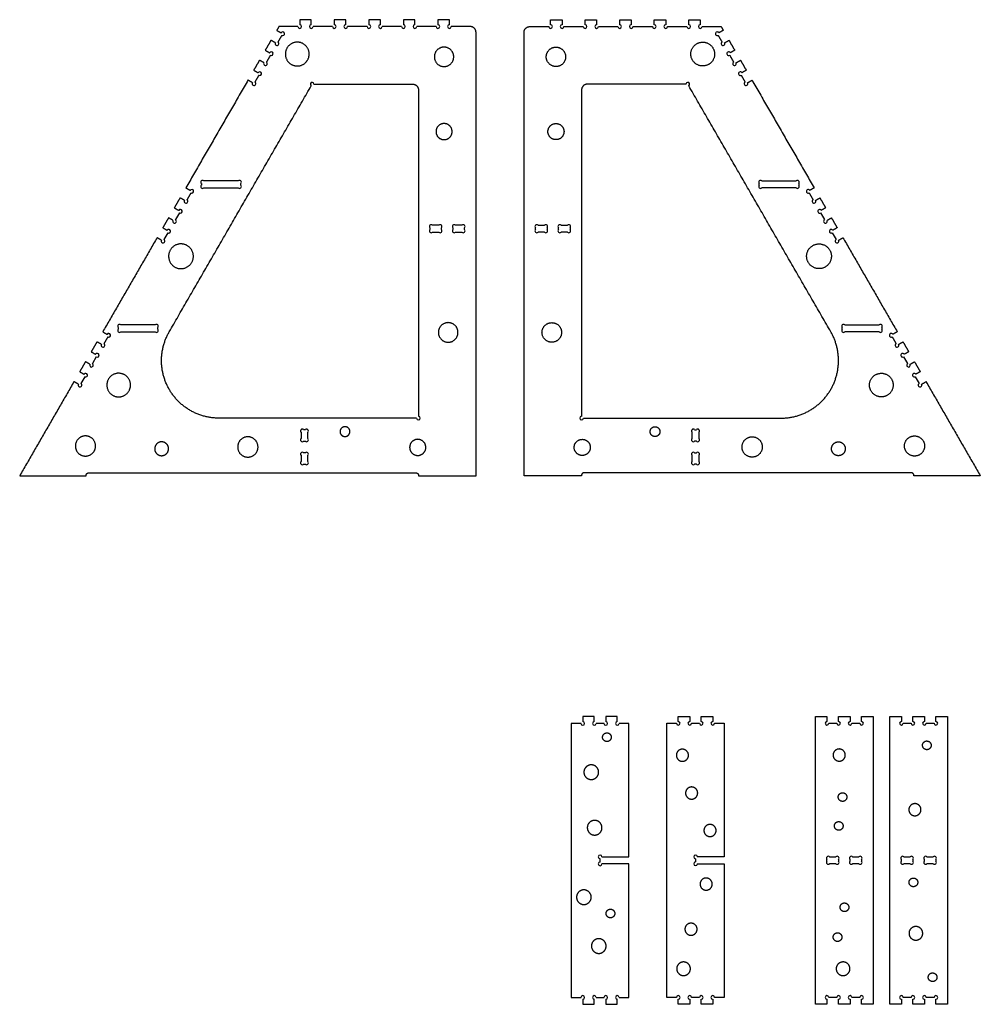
# Model space of a CAD drawing. Header units: millimetres. Extents: x 383 to 674, y 287 to 503.
# Tile 1 of 2: x 383 to 550, y 287 to 458. Entities that reach past the tile are written whole.
import ezdxf

# ---------------------------------------------------------------- set-up
doc = ezdxf.new("R2010")
doc.units = ezdxf.units.MM
doc.header["$MEASUREMENT"] = 0
for name, color, linetype, true_color in [('Crea2D$visibili$linee', 178, 'Continuous', 0x000000), ('Default', 178, 'Continuous', 0x000000), ('Livello 01', 1, 'Continuous', 0xff0000)]:
    doc.layers.add(name, color=color, linetype=linetype, true_color=true_color)

msp = doc.modelspace()

# ---------------------------------------------------------------- linework, layer by layer
at = {"layer": 'Crea2D$visibili$linee'}
for centre, radius, start, end in [((433.47, 446.65), 0.318, 0, 240), ((498.74, 446.65), 0.318, 300, 180), ((451.94, 388.64), 0.318, 180, 90), ((480.28, 388.64), 0.318, 90, 0), ((480.49, 335.63), 0.318, 180, 90), ((482.49, 335.63), 0.318, 90, 0), ((484.49, 335.63), 0.318, 180, 90), ((486.49, 335.63), 0.318, 90, 0), ((522.92, 335.64), 0.318, 90, 0), ((524.92, 335.64), 0.318, 180, 90), ((526.92, 335.64), 0.318, 90, 0), ((528.92, 335.64), 0.318, 180, 90), ((535.84, 335.64), 0.318, 90, 0), ((537.84, 335.64), 0.317, 180, 90), ((539.84, 335.64), 0.318, 90, 0), ((541.84, 335.64), 0.318, 180, 90), ((483.49, 312.43), 0.318, 0, 270), ((483.49, 311.23), 0.318, 90, 0), ((480.49, 288.03), 0.318, 270, 180), ((482.49, 288.03), 0.318, 0, 270), ((484.49, 288.03), 0.318, 270, 180), ((486.49, 288.03), 0.318, 0, 270), ((522.92, 288.04), 0.318, 0, 270), ((524.92, 288.04), 0.318, 270, 180), ((526.92, 288.04), 0.318, 0, 270), ((528.92, 288.04), 0.318, 270, 180), ((535.85, 288.04), 0.318, 0, 270), ((537.85, 288.04), 0.318, 270, 180), ((539.85, 288.04), 0.318, 0, 270), ((541.85, 288.04), 0.318, 270, 180)]:
    msp.add_arc(centre, radius, start, end, dxfattribs=at)
for points in [[(408.64, 403.64), (420.97, 425), (433.31, 446.37)], [(433.79, 446.65), (442.36, 446.65), (450.94, 446.65)], [(498.43, 446.65), (489.85, 446.65), (481.28, 446.65)], [(523.58, 403.64), (511.24, 425), (498.9, 446.37)], [(451.94, 445.65), (451.94, 417.3), (451.94, 388.95)], [(480.28, 445.65), (480.28, 417.3), (480.28, 388.95)], [(451.62, 388.64), (434.46, 388.64), (417.3, 388.64)], [(480.59, 388.64), (497.75, 388.64), (514.92, 388.64)], [(480.18, 335.63), (479.34, 335.63), (478.49, 335.63)], [(478.49, 335.63), (478.49, 311.83), (478.49, 288.03)], [(482.49, 336.84), (481.49, 336.84), (480.49, 336.84)], [(480.49, 336.84), (480.49, 336.39), (480.49, 335.95)], [(482.49, 335.95), (482.49, 336.39), (482.49, 336.84)], [(484.18, 335.63), (483.49, 335.63), (482.81, 335.63)], [(486.49, 336.84), (485.49, 336.84), (484.49, 336.84)], [(484.49, 336.84), (484.49, 336.39), (484.49, 335.95)], [(486.49, 335.95), (486.49, 336.39), (486.49, 336.84)], [(488.49, 335.63), (487.65, 335.63), (486.81, 335.63)], [(488.49, 312.43), (488.49, 324.03), (488.49, 335.63)], [(520.92, 286.84), (520.92, 311.84), (520.92, 336.84)], [(520.92, 336.84), (521.92, 336.84), (522.92, 336.84)], [(522.92, 336.84), (522.92, 336.4), (522.92, 335.96)], [(523.24, 335.64), (523.92, 335.64), (524.61, 335.64)], [(524.92, 335.96), (524.92, 336.4), (524.92, 336.84)], [(524.92, 336.84), (525.92, 336.84), (526.92, 336.84)], [(526.92, 336.84), (526.92, 336.4), (526.92, 335.96)], [(527.24, 335.64), (527.92, 335.64), (528.61, 335.64)], [(528.92, 335.96), (528.92, 336.4), (528.92, 336.84)], [(528.92, 336.84), (529.92, 336.84), (530.92, 336.84)], [(530.92, 336.84), (530.92, 311.84), (530.92, 286.84)], [(533.84, 286.84), (533.84, 311.84), (533.84, 336.84)], [(533.84, 336.84), (534.84, 336.84), (535.84, 336.84)], [(535.84, 336.84), (535.84, 336.4), (535.84, 335.96)], [(536.15, 335.64), (536.84, 335.64), (537.52, 335.64)], [(537.84, 335.96), (537.84, 336.4), (537.84, 336.84)], [(537.84, 336.84), (538.84, 336.84), (539.84, 336.84)], [(539.84, 336.84), (539.84, 336.4), (539.84, 335.96)], [(540.15, 335.64), (540.84, 335.64), (541.52, 335.64)], [(541.84, 335.96), (541.84, 336.4), (541.84, 336.84)], [(541.84, 336.84), (542.84, 336.84), (543.84, 336.84)], [(543.84, 336.84), (543.84, 311.84), (543.84, 286.84)], [(483.49, 311.55), (483.49, 311.83), (483.49, 312.11)], [(483.81, 312.43), (486.15, 312.43), (488.49, 312.43)], [(488.49, 311.23), (486.15, 311.23), (483.81, 311.23)], [(488.49, 288.03), (488.49, 299.63), (488.49, 311.23)], [(478.49, 288.03), (479.34, 288.03), (480.18, 288.03)], [(480.49, 287.71), (480.49, 287.27), (480.49, 286.84)], [(482.49, 286.84), (482.49, 287.27), (482.49, 287.71)], [(482.81, 288.03), (483.49, 288.03), (484.18, 288.03)], [(484.49, 287.71), (484.49, 287.27), (484.49, 286.84)], [(486.49, 286.84), (486.49, 287.27), (486.49, 287.71)], [(486.81, 288.03), (487.65, 288.03), (488.49, 288.03)], [(522.92, 287.72), (522.92, 287.28), (522.92, 286.84)], [(524.61, 288.04), (523.92, 288.04), (523.24, 288.04)], [(524.92, 286.84), (524.92, 287.28), (524.92, 287.72)], [(526.92, 287.72), (526.92, 287.28), (526.92, 286.84)], [(528.61, 288.04), (527.92, 288.04), (527.24, 288.04)], [(528.92, 286.84), (528.92, 287.28), (528.92, 287.72)], [(535.85, 287.72), (535.85, 287.28), (535.85, 286.84)], [(537.54, 288.04), (536.85, 288.04), (536.17, 288.04)], [(537.85, 286.84), (537.85, 287.28), (537.85, 287.72)], [(539.85, 287.72), (539.85, 287.28), (539.85, 286.84)], [(541.54, 288.04), (540.85, 288.04), (540.17, 288.04)], [(541.85, 286.84), (541.85, 287.28), (541.85, 287.72)], [(480.49, 286.84), (481.49, 286.84), (482.49, 286.84)], [(484.49, 286.84), (485.49, 286.84), (486.49, 286.84)], [(522.92, 286.84), (521.92, 286.84), (520.92, 286.84)], [(526.92, 286.84), (525.92, 286.84), (524.92, 286.84)], [(530.92, 286.84), (529.92, 286.84), (528.92, 286.84)], [(535.85, 286.84), (534.84, 286.84), (533.84, 286.84)], [(539.85, 286.84), (538.85, 286.84), (537.85, 286.84)], [(543.84, 286.84), (542.84, 286.84), (541.85, 286.84)]]:
    msp.add_open_spline(points, degree=2, dxfattribs=at)
for points in [[(450.94, 446.65), (451.94, 446.65), (451.94, 445.65)], [(481.28, 446.65), (480.28, 446.65), (480.28, 445.65)]]:
    msp.add_rational_spline(points, [1, 0.707106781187, 1], degree=2, dxfattribs=at)
for points in [[(417.3, 388.64), (411.52, 388.64), (408.64, 393.64), (405.75, 398.64), (408.64, 403.64)], [(514.92, 388.64), (520.69, 388.64), (523.58, 393.64), (526.46, 398.64), (523.58, 403.64)]]:
    msp.add_rational_spline(points, [1, 0.866025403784, 1, 0.866025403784, 1], degree=2, knots=[114.227398, 114.227398, 114.227398, 124.699373, 124.699373, 135.171349, 135.171349, 135.171349], dxfattribs=at)
at = {"layer": 'Default'}
for points in [[(410.4, 424.3), (409.72, 423.12)], [(521.81, 424.3), (522.49, 423.12)], [(408.4, 420.83), (407.72, 419.65)], [(523.81, 420.83), (524.49, 419.65)], [(395.97, 399.3), (395.29, 398.12)], [(536.24, 399.3), (536.93, 398.12)], [(393.97, 395.83), (393.29, 394.65)], [(538.24, 395.83), (538.93, 394.65)]]:
    msp.add_lwpolyline(points, dxfattribs=at)
for centre, start, end in [((431.32, 456.65), 180, 90), ((433.32, 456.65), 90, 0), ((437.32, 456.65), 180, 90), ((439.32, 456.65), 90, 0), ((443.32, 456.65), 180, 90), ((445.32, 456.65), 90, 0), ((449.32, 456.65), 180, 90), ((451.32, 456.65), 90, 0), ((455.32, 456.65), 180, 90), ((457.32, 456.65), 90, 0), ((474.9, 456.65), 180, 90), ((476.9, 456.65), 90, 0), ((480.9, 456.65), 180, 90), ((482.9, 456.65), 90, 0), ((486.9, 456.65), 180, 90), ((488.9, 456.65), 90, 0), ((492.9, 456.65), 180, 90), ((494.9, 456.65), 90, 0), ((498.9, 456.65), 180, 90), ((500.9, 456.65), 90, 0), ((428.36, 455.4), 240, 150), ((503.85, 455.4), 30, 300), ((427.36, 453.67), 150, 60), ((504.85, 453.67), 120, 30), ((426.36, 451.94), 240, 150), ((505.85, 451.94), 30, 300), ((425.36, 450.21), 150, 60), ((506.85, 450.21), 120, 30), ((424.36, 448.47), 240, 150), ((507.85, 448.47), 30, 300), ((423.36, 446.74), 150, 60), ((508.85, 446.74), 120, 30), ((412.56, 428.04), 240, 150), ((519.65, 428.04), 30, 300), ((411.56, 426.3), 150, 60), ((520.65, 426.3), 120, 30), ((410.56, 424.57), 240, 150), ((521.65, 424.57), 30, 300), ((409.56, 422.84), 150, 60), ((522.65, 422.84), 120, 30), ((408.56, 421.11), 240, 150), ((523.65, 421.11), 30, 300), ((407.56, 419.38), 150, 60), ((524.65, 419.38), 120, 30), ((398.13, 403.04), 240, 150), ((534.08, 403.04), 30, 300), ((397.13, 401.3), 150, 60), ((535.08, 401.3), 120, 30), ((396.13, 399.57), 240, 150), ((536.08, 399.57), 30, 300), ((395.13, 397.84), 150, 60), ((537.08, 397.84), 120, 30), ((394.13, 396.11), 240, 150), ((538.08, 396.11), 30, 300), ((393.13, 394.38), 150, 60), ((539.08, 394.38), 120, 30), ((497.08, 335.64), 180, 90), ((499.08, 335.64), 90, 0), ((501.08, 335.64), 180, 90), ((503.08, 335.64), 90, 0), ((500.08, 312.44), 0, 270), ((500.08, 311.24), 90, 0), ((497.08, 288.04), 270, 180), ((499.08, 288.04), 0, 270), ((501.08, 288.04), 270, 180), ((503.08, 288.04), 0, 270)]:
    msp.add_arc(centre, 0.318, start, end, dxfattribs=at)
for points in [[(427.69, 456.65), (427.51, 456.32), (427.32, 456)], [(431, 456.65), (429.35, 456.65), (427.69, 456.65)], [(433.32, 457.85), (432.32, 457.85), (431.32, 457.85)], [(431.32, 457.85), (431.32, 457.41), (431.32, 456.96)], [(433.32, 456.96), (433.32, 457.41), (433.32, 457.85)], [(437, 456.65), (435.32, 456.65), (433.63, 456.65)], [(439.32, 457.85), (438.32, 457.85), (437.32, 457.85)], [(437.32, 457.85), (437.32, 457.41), (437.32, 456.96)], [(439.32, 456.96), (439.32, 457.41), (439.32, 457.85)], [(443, 456.65), (441.32, 456.65), (439.63, 456.65)], [(445.32, 457.85), (444.32, 457.85), (443.32, 457.85)], [(443.32, 457.85), (443.32, 457.41), (443.32, 456.96)], [(445.32, 456.96), (445.32, 457.41), (445.32, 457.85)], [(449, 456.65), (447.32, 456.65), (445.63, 456.65)], [(451.32, 457.85), (450.32, 457.85), (449.32, 457.85)], [(449.32, 457.85), (449.32, 457.41), (449.32, 456.96)], [(451.32, 456.96), (451.32, 457.41), (451.32, 457.85)], [(455, 456.65), (453.32, 456.65), (451.63, 456.65)], [(457.32, 457.85), (456.32, 457.85), (455.32, 457.85)], [(455.32, 457.85), (455.32, 457.41), (455.32, 456.96)], [(457.32, 456.96), (457.32, 457.41), (457.32, 457.85)], [(460.94, 456.65), (459.29, 456.65), (457.63, 456.65)], [(471.28, 456.65), (472.93, 456.65), (474.58, 456.65)], [(474.9, 456.96), (474.9, 457.41), (474.9, 457.85)], [(474.9, 457.85), (475.9, 457.85), (476.9, 457.85)], [(476.9, 457.85), (476.9, 457.41), (476.9, 456.96)], [(477.21, 456.65), (478.9, 456.65), (480.58, 456.65)], [(480.9, 456.96), (480.9, 457.41), (480.9, 457.85)], [(480.9, 457.85), (481.9, 457.85), (482.9, 457.85)], [(482.9, 457.85), (482.9, 457.41), (482.9, 456.96)], [(483.21, 456.65), (484.9, 456.65), (486.58, 456.65)], [(486.9, 456.96), (486.9, 457.41), (486.9, 457.85)], [(486.9, 457.85), (487.9, 457.85), (488.9, 457.85)], [(488.9, 457.85), (488.9, 457.41), (488.9, 456.96)], [(489.21, 456.65), (490.9, 456.65), (492.58, 456.65)], [(492.9, 456.96), (492.9, 457.41), (492.9, 457.85)], [(492.9, 457.85), (493.9, 457.85), (494.9, 457.85)], [(494.9, 457.85), (494.9, 457.41), (494.9, 456.96)], [(495.21, 456.65), (496.9, 456.65), (498.58, 456.65)], [(498.9, 456.96), (498.9, 457.41), (498.9, 457.85)], [(498.9, 457.85), (499.9, 457.85), (500.9, 457.85)], [(500.9, 457.85), (500.9, 457.41), (500.9, 456.96)], [(501.21, 456.65), (502.87, 456.65), (504.52, 456.65)], [(504.52, 456.65), (504.7, 456.32), (504.89, 456)], [(427.32, 456), (427.7, 455.78), (428.09, 455.56)], [(428.2, 455.13), (427.86, 454.54), (427.52, 453.95)], [(461.94, 378.64), (461.94, 417.14), (461.94, 455.65)], [(470.28, 378.64), (470.28, 417.14), (470.28, 455.65)], [(504.01, 455.13), (504.35, 454.54), (504.69, 453.95)], [(504.89, 456), (504.51, 455.78), (504.13, 455.56)], [(426.32, 454.27), (425.82, 453.4), (425.32, 452.54)], [(427.09, 453.83), (426.7, 454.05), (426.32, 454.27)], [(505.13, 453.83), (505.51, 454.05), (505.89, 454.27)], [(505.89, 454.27), (506.39, 453.4), (506.89, 452.54)], [(425.32, 452.54), (425.7, 452.32), (426.09, 452.1)], [(426.2, 451.66), (425.86, 451.07), (425.52, 450.48)], [(506.01, 451.66), (506.35, 451.07), (506.69, 450.48)], [(506.89, 452.54), (506.51, 452.32), (506.13, 452.1)], [(424.32, 450.81), (423.82, 449.94), (423.32, 449.07)], [(425.09, 450.37), (424.7, 450.59), (424.32, 450.81)], [(507.13, 450.37), (507.51, 450.59), (507.89, 450.81)], [(507.89, 450.81), (508.39, 449.94), (508.89, 449.07)], [(423.32, 449.07), (423.7, 448.85), (424.09, 448.63)], [(424.2, 448.2), (423.86, 447.61), (423.52, 447.02)], [(508.01, 448.2), (508.35, 447.61), (508.69, 447.02)], [(508.89, 449.07), (508.51, 448.85), (508.13, 448.63)], [(422.32, 447.34), (416.92, 437.99), (411.52, 428.64)], [(423.09, 446.9), (422.7, 447.12), (422.32, 447.34)], [(509.13, 446.9), (509.51, 447.12), (509.89, 447.34)], [(509.89, 447.34), (515.29, 437.99), (520.69, 428.64)], [(411.52, 428.64), (411.91, 428.42), (412.29, 428.2)], [(412.4, 427.76), (412.06, 427.17), (411.72, 426.58)], [(519.81, 427.76), (520.15, 427.17), (520.49, 426.58)], [(520.69, 428.64), (520.31, 428.42), (519.93, 428.2)], [(410.52, 426.9), (410.02, 426.04), (409.52, 425.17)], [(411.29, 426.46), (410.91, 426.68), (410.52, 426.9)], [(520.93, 426.46), (521.31, 426.68), (521.69, 426.9)], [(521.69, 426.9), (522.19, 426.04), (522.69, 425.17)], [(409.52, 425.17), (409.91, 424.95), (410.29, 424.73)], [(522.69, 425.17), (522.31, 424.95), (521.93, 424.73)], [(408.52, 423.44), (408.02, 422.57), (407.52, 421.71)], [(409.29, 423), (408.91, 423.22), (408.52, 423.44)], [(522.93, 423), (523.31, 423.22), (523.69, 423.44)], [(523.69, 423.44), (524.19, 422.57), (524.69, 421.71)], [(407.52, 421.71), (407.91, 421.49), (408.29, 421.27)], [(524.69, 421.71), (524.31, 421.49), (523.93, 421.27)], [(406.52, 419.98), (401.81, 411.81), (397.09, 403.64)], [(407.29, 419.54), (406.91, 419.76), (406.52, 419.98)], [(524.93, 419.54), (525.31, 419.76), (525.69, 419.98)], [(525.69, 419.98), (530.41, 411.81), (535.12, 403.64)], [(397.09, 403.64), (397.47, 403.42), (397.85, 403.2)], [(535.12, 403.64), (534.74, 403.42), (534.36, 403.2)], [(396.09, 401.9), (395.59, 401.04), (395.09, 400.17)], [(396.85, 401.46), (396.47, 401.68), (396.09, 401.9)], [(397.97, 402.76), (397.63, 402.17), (397.29, 401.58)], [(534.24, 402.76), (534.58, 402.17), (534.93, 401.58)], [(535.36, 401.46), (535.74, 401.68), (536.12, 401.9)], [(536.12, 401.9), (536.62, 401.04), (537.12, 400.17)], [(395.09, 400.17), (395.47, 399.95), (395.85, 399.73)], [(537.12, 400.17), (536.74, 399.95), (536.36, 399.73)], [(394.09, 398.44), (393.59, 397.57), (393.09, 396.71)], [(394.85, 398), (394.47, 398.22), (394.09, 398.44)], [(537.36, 398), (537.74, 398.22), (538.12, 398.44)], [(538.12, 398.44), (538.62, 397.57), (539.12, 396.71)], [(393.09, 396.71), (393.47, 396.49), (393.85, 396.27)], [(539.12, 396.71), (538.74, 396.49), (538.36, 396.27)], [(392.09, 394.98), (387.37, 386.81), (382.66, 378.64)], [(392.85, 394.54), (392.47, 394.76), (392.09, 394.98)], [(539.36, 394.54), (539.74, 394.76), (540.12, 394.98)], [(540.12, 394.98), (544.84, 386.81), (549.56, 378.64)], [(382.66, 378.64), (388.43, 378.64), (394.2, 378.64)], [(394.2, 378.64), (394.2, 378.67), (394.2, 378.71)], [(394.63, 379.14), (423.07, 379.14), (451.51, 379.14)], [(451.94, 378.71), (451.94, 378.67), (451.94, 378.64)], [(451.94, 378.64), (456.94, 378.64), (461.94, 378.64)], [(480.28, 378.64), (475.28, 378.64), (470.28, 378.64)], [(480.28, 378.71), (480.28, 378.67), (480.28, 378.64)], [(537.59, 379.14), (509.14, 379.14), (480.7, 379.14)], [(538.01, 378.64), (538.01, 378.67), (538.01, 378.71)], [(549.56, 378.64), (543.78, 378.64), (538.01, 378.64)], [(495.08, 288.04), (495.08, 311.84), (495.08, 335.64)], [(495.08, 335.64), (495.92, 335.64), (496.76, 335.64)], [(497.08, 335.96), (497.08, 336.4), (497.08, 336.84)], [(497.08, 336.84), (498.08, 336.84), (499.08, 336.84)], [(499.08, 336.84), (499.08, 336.4), (499.08, 335.96)], [(499.39, 335.64), (500.08, 335.64), (500.76, 335.64)], [(501.08, 335.96), (501.08, 336.4), (501.08, 336.84)], [(501.08, 336.84), (502.08, 336.84), (503.08, 336.84)], [(503.08, 336.84), (503.08, 336.4), (503.08, 335.96)], [(503.39, 335.64), (504.23, 335.64), (505.08, 335.64)], [(505.08, 335.64), (505.08, 324.04), (505.08, 312.44)], [(500.08, 312.12), (500.08, 311.84), (500.08, 311.56)], [(505.08, 312.44), (502.73, 312.44), (500.39, 312.44)], [(500.39, 311.24), (502.73, 311.24), (505.08, 311.24)], [(505.08, 311.24), (505.08, 299.64), (505.08, 288.04)], [(496.76, 288.04), (495.92, 288.04), (495.08, 288.04)], [(497.08, 286.84), (497.08, 287.28), (497.08, 287.72)], [(499.08, 287.72), (499.08, 287.28), (499.08, 286.84)], [(500.76, 288.04), (500.08, 288.04), (499.39, 288.04)], [(501.08, 286.84), (501.08, 287.28), (501.08, 287.72)], [(503.08, 287.72), (503.08, 287.28), (503.08, 286.84)], [(505.08, 288.04), (504.23, 288.04), (503.39, 288.04)], [(499.08, 286.84), (498.08, 286.84), (497.08, 286.84)], [(503.08, 286.84), (502.08, 286.84), (501.08, 286.84)]]:
    msp.add_open_spline(points, degree=2, dxfattribs=at)
for points, weights in [([(461.94, 455.65), (461.94, 456.65), (460.94, 456.65)], [1, 0.707106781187, 1]), ([(470.28, 455.65), (470.28, 456.65), (471.28, 456.65)], [1, 0.707106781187, 1]), ([(394.2, 378.71), (394.2, 379.14), (394.63, 379.14)], [1, 0.707106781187, 1]), ([(451.51, 379.14), (451.94, 379.14), (451.94, 378.71)], [1, 0.707106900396, 1]), ([(480.7, 379.14), (480.28, 379.14), (480.28, 378.71)], [1, 0.707106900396, 1]), ([(538.01, 378.71), (538.01, 379.14), (537.59, 379.14)], [1, 0.707106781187, 1])]:
    msp.add_rational_spline(points, weights, degree=2, dxfattribs=at)
at = {"layer": 'Livello 01'}
for points in [[(432.29, 386.64), (431.99, 386.64)], [(499.92, 386.64), (500.23, 386.64)], [(432.29, 382.64), (431.99, 382.64)], [(499.92, 382.64), (500.23, 382.64)]]:
    msp.add_lwpolyline(points, dxfattribs=at)
for centre, radius, start, end in [((414.44, 429.61), 0.318, 45, 225), ((420.85, 429.61), 0.318, 315, 135), ((511.37, 429.61), 0.318, 45, 225), ((517.77, 429.61), 0.318, 315, 135), ((414.44, 428.86), 0.318, 135, 315), ((420.85, 428.86), 0.318, 225, 45), ((511.37, 428.86), 0.318, 135, 315), ((517.77, 428.86), 0.318, 225, 45), ((454.16, 421.92), 0.318, 45, 225), ((454.16, 421.17), 0.318, 135, 315), ((455.71, 421.92), 0.318, 315, 135), ((455.71, 421.17), 0.318, 225, 45), ((458.16, 421.92), 0.318, 45, 225), ((458.16, 421.17), 0.318, 135, 315), ((459.71, 421.92), 0.318, 315, 135), ((459.71, 421.17), 0.318, 225, 45), ((472.5, 421.92), 0.318, 45, 225), ((472.5, 421.17), 0.318, 135, 315), ((474.05, 421.92), 0.318, 315, 135), ((474.05, 421.17), 0.318, 225, 45), ((476.5, 421.92), 0.318, 45, 225), ((476.5, 421.17), 0.318, 135, 315), ((478.05, 421.92), 0.318, 315, 135), ((478.05, 421.17), 0.318, 225, 45), ((400.01, 404.61), 0.318, 45, 225), ((400.01, 403.86), 0.318, 135, 315), ((406.41, 404.61), 0.318, 315, 135), ((406.41, 403.86), 0.318, 225, 45), ((525.8, 404.61), 0.318, 45, 225), ((525.8, 403.86), 0.318, 135, 315), ((532.21, 404.61), 0.318, 315, 135), ((532.21, 403.86), 0.318, 225, 45), ((431.76, 386.41), 0.317, 45, 225), ((432.51, 386.41), 0.318, 315, 135), ((499.7, 386.41), 0.318, 45, 225), ((500.45, 386.41), 0.317, 315, 135), ((431.76, 384.86), 0.318, 135, 315), ((432.51, 384.86), 0.318, 225, 45), ((499.7, 384.86), 0.318, 135, 315), ((500.45, 384.86), 0.318, 225, 45), ((431.76, 382.41), 0.317, 45, 225), ((432.51, 382.41), 0.318, 315, 135), ((499.7, 382.41), 0.318, 45, 225), ((500.45, 382.41), 0.317, 315, 135), ((431.76, 380.86), 0.318, 135, 315), ((432.51, 380.86), 0.318, 225, 45), ((499.7, 380.86), 0.318, 135, 315), ((500.45, 380.86), 0.318, 225, 45), ((523.15, 312.22), 0.318, 45, 225), ((523.15, 311.47), 0.318, 135, 315), ((524.7, 312.22), 0.318, 315, 135), ((524.7, 311.47), 0.318, 225, 45), ((527.15, 312.22), 0.318, 45, 225), ((527.15, 311.47), 0.318, 135, 315), ((528.7, 312.22), 0.318, 315, 135), ((528.7, 311.47), 0.318, 225, 45), ((536.06, 312.22), 0.318, 45, 225), ((536.06, 311.47), 0.318, 135, 315), ((537.61, 312.22), 0.318, 315, 135), ((537.61, 311.47), 0.318, 225, 45), ((540.06, 312.22), 0.318, 45, 225), ((540.06, 311.47), 0.318, 135, 315), ((541.61, 312.22), 0.318, 315, 135), ((541.61, 311.47), 0.318, 225, 45)]:
    msp.add_arc(centre, radius, start, end, dxfattribs=at)
for points, weights, knots in [([(429.68, 450.19), (428, 451.4), (429.2, 453.08), (430.41, 454.77), (432.09, 453.56), (433.77, 452.36), (432.57, 450.68), (431.37, 448.99), (429.68, 450.19)], [1, 0.707106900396, 1, 0.707106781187, 1, 0.707106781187, 1, 0.707106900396, 1], [0, 0, 0, 3.250457, 3.250457, 6.500914, 6.500914, 9.751371, 9.751371, 13.001828, 13.001828, 13.001828]), ([(502.53, 450.19), (504.21, 451.4), (503.01, 453.08), (501.81, 454.77), (500.12, 453.56), (498.44, 452.36), (499.64, 450.68), (500.84, 448.99), (502.53, 450.19)], [1, 0.707106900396, 1, 0.707106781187, 1, 0.707106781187, 1, 0.707106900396, 1], [0, 0, 0, 3.250457, 3.250457, 6.500914, 6.500914, 9.751371, 9.751371, 13.001828, 13.001828, 13.001828]), ([(454.7, 451.4), (454.7, 453.08), (456.39, 453.08), (458.07, 453.08), (458.07, 451.4), (458.07, 449.71), (456.39, 449.71), (454.7, 449.71), (454.7, 451.4)], [1, 0.707106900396, 1, 0.707106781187, 1, 0.707106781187, 1, 0.707106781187, 1], [0, 0, 0, 2.645006, 2.645006, 5.290011, 5.290011, 7.935017, 7.935017, 10.580023, 10.580023, 10.580023]), ([(477.51, 451.4), (477.51, 453.08), (475.83, 453.08), (474.14, 453.08), (474.14, 451.4), (474.14, 449.71), (475.83, 449.71), (477.51, 449.71), (477.51, 451.4)], [1, 0.707106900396, 1, 0.707106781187, 1, 0.707106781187, 1, 0.707106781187, 1], [0, 0, 0, 2.645006, 2.645006, 5.290011, 5.290011, 7.935017, 7.935017, 10.580023, 10.580023, 10.580023]), ([(454.99, 438.41), (454.99, 439.81), (456.39, 439.81), (457.79, 439.81), (457.79, 438.41), (457.79, 437.01), (456.39, 437.01), (454.99, 437.01), (454.99, 438.41)], [1, 0.707106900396, 1, 0.707106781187, 1, 0.707106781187, 1, 0.707106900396, 1], [0, 0, 0, 2.199115, 2.199115, 4.39823, 4.39823, 6.597344, 6.597344, 8.796459, 8.796459, 8.796459]), ([(477.23, 438.41), (477.23, 439.81), (475.83, 439.81), (474.43, 439.81), (474.43, 438.41), (474.43, 437.01), (475.83, 437.01), (477.23, 437.01), (477.23, 438.41)], [1, 0.707106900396, 1, 0.707106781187, 1, 0.707106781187, 1, 0.707106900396, 1], [0, 0, 0, 2.199115, 2.199115, 4.39823, 4.39823, 6.597344, 6.597344, 8.796459, 8.796459, 8.796459]), ([(409.72, 414.83), (407.79, 415.8), (408.76, 417.72), (409.72, 419.64), (411.64, 418.68), (413.57, 417.72), (412.61, 415.8), (411.64, 413.87), (409.72, 414.83)], [1, 0.707106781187, 1, 0.707106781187, 1, 0.707106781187, 1, 0.707106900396, 1], [0, 0, 0, 3.379664, 3.379664, 6.759329, 6.759329, 10.138993, 10.138993, 13.518657, 13.518657, 13.518657]), ([(522.49, 414.83), (524.42, 415.8), (523.46, 417.72), (522.49, 419.64), (520.57, 418.68), (518.64, 417.72), (519.61, 415.8), (520.57, 413.87), (522.49, 414.83)], [1, 0.707106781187, 1, 0.707106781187, 1, 0.707106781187, 1, 0.707106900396, 1], [0, 0, 0, 3.379664, 3.379664, 6.759329, 6.759329, 10.138993, 10.138993, 13.518657, 13.518657, 13.518657]), ([(456.87, 401.84), (455.18, 402.08), (455.42, 403.77), (455.66, 405.45), (457.35, 405.21), (459.03, 404.97), (458.79, 403.29), (458.55, 401.6), (456.87, 401.84)], [1, 0.707106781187, 1, 0.707106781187, 1, 0.707106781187, 1, 0.707106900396, 1], [0, 0, 0, 2.671859, 2.671859, 5.343719, 5.343719, 8.015578, 8.015578, 10.687437, 10.687437, 10.687437]), ([(475.35, 401.84), (477.03, 402.08), (476.79, 403.77), (476.55, 405.45), (474.86, 405.21), (473.18, 404.97), (473.42, 403.29), (473.66, 401.6), (475.35, 401.84)], [1, 0.707106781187, 1, 0.707106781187, 1, 0.707106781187, 1, 0.707106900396, 1], [0, 0, 0, 2.671859, 2.671859, 5.343719, 5.343719, 8.015578, 8.015578, 10.687437, 10.687437, 10.687437]), ([(399.13, 392.46), (397.21, 393.18), (397.93, 395.11), (398.65, 397.03), (400.58, 396.31), (402.5, 395.59), (401.78, 393.67), (401.06, 391.74), (399.13, 392.46)], [1, 0.707106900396, 1, 0.707106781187, 1, 0.707106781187, 1, 0.707106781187, 1], [0, 0, 0, 3.22842, 3.22842, 6.45684, 6.45684, 9.685259, 9.685259, 12.913679, 12.913679, 12.913679]), ([(533.08, 392.46), (535, 393.18), (534.28, 395.11), (533.56, 397.03), (531.63, 396.31), (529.71, 395.59), (530.43, 393.67), (531.15, 391.74), (533.08, 392.46)], [1, 0.707106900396, 1, 0.707106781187, 1, 0.707106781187, 1, 0.707106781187, 1], [0, 0, 0, 3.22842, 3.22842, 6.45684, 6.45684, 9.685259, 9.685259, 12.913679, 12.913679, 12.913679]), ([(438.7, 385.59), (437.99, 386.06), (438.46, 386.77), (438.93, 387.49), (439.65, 387.01), (440.36, 386.54), (439.88, 385.83), (439.41, 385.12), (438.7, 385.59)], [1, 0.707106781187, 1, 0.707106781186, 1, 0.707106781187, 1, 0.707106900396, 1], [0, 0, 0, 1.342674, 1.342674, 2.685348, 2.685348, 4.028022, 4.028022, 5.370696, 5.370696, 5.370696]), ([(493.52, 385.59), (494.23, 386.06), (493.75, 386.77), (493.28, 387.49), (492.57, 387.01), (491.86, 386.54), (492.33, 385.83), (492.8, 385.12), (493.52, 385.59)], [1, 0.707106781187, 1, 0.707106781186, 1, 0.707106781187, 1, 0.707106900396, 1], [0, 0, 0, 1.342674, 1.342674, 2.685348, 2.685348, 4.028022, 4.028022, 5.370696, 5.370696, 5.370696]), ([(393.6, 382.12), (391.92, 382.6), (392.4, 384.28), (392.88, 385.97), (394.56, 385.49), (396.25, 385.01), (395.77, 383.32), (395.29, 381.64), (393.6, 382.12)], [1, 0.707106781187, 1, 0.707106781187, 1, 0.707106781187, 1, 0.707106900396, 1], [0, 0, 0, 2.750848, 2.750848, 5.501695, 5.501695, 8.252543, 8.252543, 11.00339, 11.00339, 11.00339]), ([(420.57, 383.99), (420.92, 385.72), (422.65, 385.37), (424.38, 385.01), (424.03, 383.28), (423.67, 381.55), (421.94, 381.91), (420.21, 382.26), (420.57, 383.99)], [1, 0.707106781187, 1, 0.707106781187, 1, 0.707106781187, 1, 0.707106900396, 1], [0, 0, 0, 2.771739, 2.771739, 5.543477, 5.543477, 8.315216, 8.315216, 11.086954, 11.086954, 11.086954]), ([(450.61, 382.84), (449.89, 384.04), (451.09, 384.76), (452.3, 385.49), (453.02, 384.28), (453.74, 383.08), (452.54, 382.36), (451.33, 381.64), (450.61, 382.84)], [1, 0.707106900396, 1, 0.707106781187, 1, 0.707106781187, 1, 0.707106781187, 1], [0, 0, 0, 2.203272, 2.203272, 4.406543, 4.406543, 6.609815, 6.609815, 8.813086, 8.813086, 8.813086]), ([(481.6, 382.84), (482.32, 384.04), (481.12, 384.76), (479.92, 385.49), (479.19, 384.28), (478.47, 383.08), (479.68, 382.36), (480.88, 381.64), (481.6, 382.84)], [1, 0.707106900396, 1, 0.707106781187, 1, 0.707106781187, 1, 0.707106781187, 1], [0, 0, 0, 2.203272, 2.203272, 4.406543, 4.406543, 6.609815, 6.609815, 8.813086, 8.813086, 8.813086]), ([(511.64, 383.99), (511.29, 385.72), (509.56, 385.37), (507.83, 385.01), (508.19, 383.28), (508.54, 381.55), (510.27, 381.91), (512, 382.26), (511.64, 383.99)], [1, 0.707106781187, 1, 0.707106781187, 1, 0.707106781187, 1, 0.707106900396, 1], [0, 0, 0, 2.771739, 2.771739, 5.543477, 5.543477, 8.315216, 8.315216, 11.086954, 11.086954, 11.086954]), ([(538.61, 382.12), (540.29, 382.6), (539.81, 384.28), (539.33, 385.97), (537.65, 385.49), (535.96, 385.01), (536.45, 383.32), (536.93, 381.64), (538.61, 382.12)], [1, 0.707106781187, 1, 0.707106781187, 1, 0.707106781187, 1, 0.707106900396, 1], [0, 0, 0, 2.750848, 2.750848, 5.501695, 5.501695, 8.252543, 8.252543, 11.00339, 11.00339, 11.00339]), ([(406.59, 382.36), (405.63, 383.08), (406.35, 384.04), (407.07, 385.01), (408.04, 384.28), (409, 383.56), (408.28, 382.6), (407.55, 381.64), (406.59, 382.36)], [1, 0.707106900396, 1, 0.707106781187, 1, 0.707106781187, 1, 0.707106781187, 1], [0, 0, 0, 1.88929, 1.88929, 3.77858, 3.77858, 5.667869, 5.667869, 7.557159, 7.557159, 7.557159]), ([(525.62, 382.36), (526.58, 383.08), (525.86, 384.04), (525.14, 385.01), (524.18, 384.28), (523.22, 383.56), (523.94, 382.6), (524.66, 381.64), (525.62, 382.36)], [1, 0.707106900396, 1, 0.707106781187, 1, 0.707106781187, 1, 0.707106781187, 1], [0, 0, 0, 1.88929, 1.88929, 3.77858, 3.77858, 5.667869, 5.667869, 7.557159, 7.557159, 7.557159]), ([(484.5, 332.5), (485.23, 332.31), (485.42, 333.05), (485.6, 333.78), (484.87, 333.96), (484.14, 334.14), (483.95, 333.41), (483.77, 332.68), (484.5, 332.5)], [1, 0.707106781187, 1, 0.707106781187, 1, 0.707106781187, 1, 0.707106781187, 1], [0, 0, 0, 1.186616, 1.186616, 2.373232, 2.373232, 3.559848, 3.559848, 4.746464, 4.746464, 4.746464]), ([(540.08, 331.08), (540.82, 330.9), (541, 331.63), (541.18, 332.37), (540.45, 332.55), (539.72, 332.73), (539.54, 332), (539.35, 331.27), (540.08, 331.08)], [1, 0.707106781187, 1, 0.707106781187, 1, 0.707106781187, 1, 0.707106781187, 1], [0, 0, 0, 1.186616, 1.186616, 2.373232, 2.373232, 3.559848, 3.559848, 4.746464, 4.746464, 4.746464]), ([(498.46, 329.27), (497.64, 328.61), (496.98, 329.43), (496.32, 330.26), (497.14, 330.92), (497.97, 331.57), (498.62, 330.75), (499.28, 329.93), (498.46, 329.27)], [1, 0.707106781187, 1, 0.707106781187, 1, 0.707106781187, 1, 0.707106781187, 1], [0, 0, 0, 1.657764, 1.657764, 3.315528, 3.315528, 4.973291, 4.973291, 6.631055, 6.631055, 6.631055]), ([(525.87, 329.46), (525.21, 328.64), (524.38, 329.3), (523.56, 329.96), (524.22, 330.78), (524.88, 331.61), (525.7, 330.95), (526.53, 330.29), (525.87, 329.46)], [1, 0.707106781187, 1, 0.707106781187, 1, 0.707106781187, 1, 0.707106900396, 1], [0, 0, 0, 1.657764, 1.657764, 3.315528, 3.315528, 4.973291, 4.973291, 6.631055, 6.631055, 6.631055]), ([(480.79, 326.65), (480.29, 327.82), (481.46, 328.32), (482.64, 328.82), (483.14, 327.65), (483.64, 326.48), (482.46, 325.98), (481.29, 325.48), (480.79, 326.65)], [1, 0.707106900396, 1, 0.707106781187, 1, 0.707106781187, 1, 0.707106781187, 1], [0, 0, 0, 2.002974, 2.002974, 4.005949, 4.005949, 6.008924, 6.008924, 8.011898, 8.011898, 8.011898]), ([(500.22, 322.87), (499.56, 322.04), (498.74, 322.7), (497.92, 323.36), (498.58, 324.19), (499.23, 325.01), (500.06, 324.35), (500.88, 323.69), (500.22, 322.87)], [1, 0.707106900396, 1, 0.707106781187, 1, 0.707106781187, 1, 0.707106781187, 1], [0, 0, 0, 1.657764, 1.657764, 3.315528, 3.315528, 4.973291, 4.973291, 6.631055, 6.631055, 6.631055]), ([(525.44, 322.1), (526.17, 321.91), (526.35, 322.65), (526.54, 323.38), (525.8, 323.56), (525.07, 323.74), (524.89, 323.01), (524.71, 322.28), (525.44, 322.1)], [1, 0.707106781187, 1, 0.707106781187, 1, 0.707106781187, 1, 0.707106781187, 1], [0, 0, 0, 1.186616, 1.186616, 2.373232, 2.373232, 3.559848, 3.559848, 4.746464, 4.746464, 4.746464]), ([(539.02, 319.98), (538.36, 319.15), (537.53, 319.81), (536.71, 320.47), (537.37, 321.29), (538.03, 322.12), (538.85, 321.46), (539.68, 320.8), (539.02, 319.98)], [1, 0.707106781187, 1, 0.707106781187, 1, 0.707106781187, 1, 0.707106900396, 1], [0, 0, 0, 1.657764, 1.657764, 3.315528, 3.315528, 4.973291, 4.973291, 6.631055, 6.631055, 6.631055]), ([(481.38, 317), (480.87, 318.18), (482.05, 318.68), (483.22, 319.18), (483.72, 318), (484.22, 316.83), (483.05, 316.33), (481.88, 315.83), (481.38, 317)], [1, 0.707106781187, 1, 0.707106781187, 1, 0.707106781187, 1, 0.707106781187, 1], [0, 0, 0, 2.002975, 2.002975, 4.005949, 4.005949, 6.008924, 6.008924, 8.011898, 8.011898, 8.011898]), ([(524.78, 317.08), (525.51, 316.9), (525.69, 317.63), (525.88, 318.37), (525.14, 318.55), (524.41, 318.73), (524.23, 318), (524.04, 317.27), (524.78, 317.08)], [1, 0.707106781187, 1, 0.707106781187, 1, 0.707106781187, 1, 0.707106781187, 1], [0, 0, 0, 1.186616, 1.186616, 2.373232, 2.373232, 3.559848, 3.559848, 4.746464, 4.746464, 4.746464]), ([(503.42, 316.36), (502.76, 315.54), (501.94, 316.2), (501.11, 316.86), (501.77, 317.68), (502.43, 318.51), (503.25, 317.85), (504.08, 317.19), (503.42, 316.36)], [1, 0.707106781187, 1, 0.707106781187, 1, 0.707106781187, 1, 0.707106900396, 1], [0, 0, 0, 1.657764, 1.657764, 3.315528, 3.315528, 4.973291, 4.973291, 6.631055, 6.631055, 6.631055]), ([(502.75, 307.06), (502.09, 306.23), (501.26, 306.89), (500.44, 307.55), (501.1, 308.37), (501.76, 309.2), (502.58, 308.54), (503.4, 307.88), (502.75, 307.06)], [1, 0.707106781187, 1, 0.707106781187, 1, 0.707106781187, 1, 0.707106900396, 1], [0, 0, 0, 1.657764, 1.657764, 3.315528, 3.315528, 4.973291, 4.973291, 6.631055, 6.631055, 6.631055]), ([(537.75, 307.28), (538.49, 307.1), (538.67, 307.83), (538.85, 308.57), (538.12, 308.75), (537.39, 308.93), (537.2, 308.2), (537.02, 307.47), (537.75, 307.28)], [1, 0.707106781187, 1, 0.707106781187, 1, 0.707106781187, 1, 0.707106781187, 1], [0, 0, 0, 1.186616, 1.186616, 2.373232, 2.373232, 3.559848, 3.559848, 4.746464, 4.746464, 4.746464]), ([(479.51, 304.94), (479.01, 306.11), (480.18, 306.61), (481.35, 307.11), (481.85, 305.94), (482.35, 304.77), (481.18, 304.27), (480.01, 303.77), (479.51, 304.94)], [1, 0.707106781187, 1, 0.707106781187, 1, 0.707106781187, 1, 0.707106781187, 1], [0, 0, 0, 2.002975, 2.002975, 4.005949, 4.005949, 6.008924, 6.008924, 8.011898, 8.011898, 8.011898]), ([(525.77, 302.96), (526.5, 302.77), (526.69, 303.5), (526.87, 304.24), (526.14, 304.42), (525.4, 304.6), (525.22, 303.87), (525.04, 303.14), (525.77, 302.96)], [1, 0.707106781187, 1, 0.707106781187, 1, 0.707106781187, 1, 0.707106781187, 1], [0, 0, 0, 1.186616, 1.186616, 2.373232, 2.373232, 3.559848, 3.559848, 4.746464, 4.746464, 4.746464]), ([(485.12, 301.88), (485.85, 301.7), (486.03, 302.43), (486.22, 303.16), (485.48, 303.34), (484.75, 303.53), (484.57, 302.8), (484.39, 302.06), (485.12, 301.88)], [1, 0.707106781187, 1, 0.707106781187, 1, 0.707106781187, 1, 0.707106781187, 1], [0, 0, 0, 1.186616, 1.186616, 2.373232, 2.373232, 3.559848, 3.559848, 4.746464, 4.746464, 4.746464]), ([(500.12, 299.22), (499.46, 298.39), (498.64, 299.05), (497.81, 299.71), (498.47, 300.54), (499.13, 301.36), (499.96, 300.7), (500.78, 300.04), (500.12, 299.22)], [1, 0.707106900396, 1, 0.707106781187, 1, 0.707106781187, 1, 0.707106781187, 1], [0, 0, 0, 1.657764, 1.657764, 3.315528, 3.315528, 4.973291, 4.973291, 6.631055, 6.631055, 6.631055]), ([(539.35, 298.5), (538.69, 297.52), (537.7, 298.18), (536.71, 298.83), (537.37, 299.82), (538.03, 300.81), (539.02, 300.15), (540.01, 299.49), (539.35, 298.5)], [1, 0.707106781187, 1, 0.707106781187, 1, 0.707106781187, 1, 0.707106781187, 1], [0, 0, 0, 1.866949, 1.866949, 3.733898, 3.733898, 5.600846, 5.600846, 7.467795, 7.467795, 7.467795]), ([(482.1, 296.45), (481.6, 297.63), (482.77, 298.13), (483.94, 298.63), (484.44, 297.45), (484.94, 296.28), (483.77, 295.78), (482.6, 295.28), (482.1, 296.45)], [1, 0.707106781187, 1, 0.707106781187, 1, 0.707106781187, 1, 0.707106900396, 1], [0, 0, 0, 2.002975, 2.002975, 4.005949, 4.005949, 6.008924, 6.008924, 8.011898, 8.011898, 8.011898]), ([(524.57, 297.77), (525.3, 297.59), (525.49, 298.32), (525.67, 299.05), (524.94, 299.24), (524.2, 299.42), (524.02, 298.69), (523.84, 297.95), (524.57, 297.77)], [1, 0.707106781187, 1, 0.707106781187, 1, 0.707106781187, 1, 0.707106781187, 1], [0, 0, 0, 1.186616, 1.186616, 2.373232, 2.373232, 3.559848, 3.559848, 4.746464, 4.746464, 4.746464]), ([(498.99, 292.35), (498.33, 291.36), (497.34, 292.02), (496.35, 292.68), (497.01, 293.67), (497.67, 294.65), (498.66, 294), (499.65, 293.34), (498.99, 292.35)], [1, 0.707106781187, 1, 0.707106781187, 1, 0.707106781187, 1, 0.707106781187, 1], [0, 0, 0, 1.866949, 1.866949, 3.733898, 3.733898, 5.600846, 5.600846, 7.467795, 7.467795, 7.467795]), ([(526.7, 292.35), (526.04, 291.36), (525.05, 292.02), (524.06, 292.68), (524.72, 293.67), (525.38, 294.65), (526.37, 294), (527.36, 293.34), (526.7, 292.35)], [1, 0.707106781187, 1, 0.707106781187, 1, 0.707106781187, 1, 0.707106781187, 1], [0, 0, 0, 1.866949, 1.866949, 3.733898, 3.733898, 5.600846, 5.600846, 7.467795, 7.467795, 7.467795]), ([(541.08, 290.81), (541.82, 290.62), (542, 291.35), (542.18, 292.09), (541.45, 292.27), (540.72, 292.45), (540.53, 291.72), (540.35, 290.99), (541.08, 290.81)], [1, 0.707106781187, 1, 0.707106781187, 1, 0.707106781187, 1, 0.707106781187, 1], [0, 0, 0, 1.186616, 1.186616, 2.373232, 2.373232, 3.559848, 3.559848, 4.746464, 4.746464, 4.746464])]:
    msp.add_rational_spline(points, weights, degree=2, knots=knots, dxfattribs=at)
for points in [[(414.22, 429.39), (414.22, 429.24), (414.22, 429.09)], [(420.62, 429.84), (417.64, 429.84), (414.66, 429.84)], [(421.07, 429.09), (421.07, 429.24), (421.07, 429.39)], [(511.14, 429.09), (511.14, 429.24), (511.14, 429.39)], [(511.59, 429.84), (514.57, 429.84), (517.55, 429.84)], [(518, 429.39), (518, 429.24), (518, 429.09)], [(414.66, 428.64), (417.64, 428.64), (420.62, 428.64)], [(517.55, 428.64), (514.57, 428.64), (511.59, 428.64)], [(453.94, 421.69), (453.94, 421.54), (453.94, 421.39)], [(455.49, 422.14), (454.94, 422.14), (454.39, 422.14)], [(454.39, 420.94), (454.94, 420.94), (455.49, 420.94)], [(455.94, 421.39), (455.94, 421.54), (455.94, 421.69)], [(457.94, 421.69), (457.94, 421.54), (457.94, 421.39)], [(459.49, 422.14), (458.94, 422.14), (458.39, 422.14)], [(458.39, 420.94), (458.94, 420.94), (459.49, 420.94)], [(459.94, 421.39), (459.94, 421.54), (459.94, 421.69)], [(472.28, 421.39), (472.28, 421.54), (472.28, 421.69)], [(472.72, 422.14), (473.28, 422.14), (473.83, 422.14)], [(473.83, 420.94), (473.28, 420.94), (472.72, 420.94)], [(474.28, 421.69), (474.28, 421.54), (474.28, 421.39)], [(476.28, 421.39), (476.28, 421.54), (476.28, 421.69)], [(476.72, 422.14), (477.28, 422.14), (477.83, 422.14)], [(477.83, 420.94), (477.28, 420.94), (476.72, 420.94)], [(478.28, 421.69), (478.28, 421.54), (478.28, 421.39)], [(399.78, 404.39), (399.78, 404.24), (399.78, 404.09)], [(406.19, 404.84), (403.21, 404.84), (400.23, 404.84)], [(400.23, 403.64), (403.21, 403.64), (406.19, 403.64)], [(406.64, 404.09), (406.64, 404.24), (406.64, 404.39)], [(525.58, 404.09), (525.58, 404.24), (525.58, 404.39)], [(526.03, 404.84), (529, 404.84), (531.98, 404.84)], [(531.98, 403.64), (529, 403.64), (526.03, 403.64)], [(532.43, 404.39), (532.43, 404.24), (532.43, 404.09)], [(431.54, 386.19), (431.54, 385.64), (431.54, 385.09)], [(432.74, 385.09), (432.74, 385.64), (432.74, 386.19)], [(499.48, 385.09), (499.48, 385.64), (499.48, 386.19)], [(500.68, 386.19), (500.68, 385.64), (500.68, 385.09)], [(431.99, 384.64), (432.14, 384.64), (432.29, 384.64)], [(500.23, 384.64), (500.08, 384.64), (499.92, 384.64)], [(431.54, 382.19), (431.54, 381.64), (431.54, 381.09)], [(432.74, 381.09), (432.74, 381.64), (432.74, 382.19)], [(499.48, 381.09), (499.48, 381.64), (499.48, 382.19)], [(500.68, 382.19), (500.68, 381.64), (500.68, 381.09)], [(431.99, 380.64), (432.14, 380.64), (432.29, 380.64)], [(500.23, 380.64), (500.08, 380.64), (499.92, 380.64)], [(522.92, 311.69), (522.92, 311.84), (522.92, 311.99)], [(523.37, 312.44), (523.92, 312.44), (524.47, 312.44)], [(524.47, 311.24), (523.92, 311.24), (523.37, 311.24)], [(524.92, 311.99), (524.92, 311.84), (524.92, 311.69)], [(526.92, 311.69), (526.92, 311.84), (526.92, 311.99)], [(527.37, 312.44), (527.92, 312.44), (528.47, 312.44)], [(528.47, 311.24), (527.92, 311.24), (527.37, 311.24)], [(528.92, 311.99), (528.92, 311.84), (528.92, 311.69)], [(535.84, 311.69), (535.84, 311.84), (535.84, 311.99)], [(536.28, 312.44), (536.84, 312.44), (537.39, 312.44)], [(537.39, 311.24), (536.84, 311.24), (536.28, 311.24)], [(537.84, 311.99), (537.84, 311.84), (537.84, 311.69)], [(539.84, 311.69), (539.84, 311.84), (539.84, 311.99)], [(540.28, 312.44), (540.84, 312.44), (541.39, 312.44)], [(541.39, 311.24), (540.84, 311.24), (540.28, 311.24)], [(541.84, 311.99), (541.84, 311.84), (541.84, 311.69)]]:
    msp.add_open_spline(points, degree=2, dxfattribs=at)

doc.saveas('drawing.dxf')
